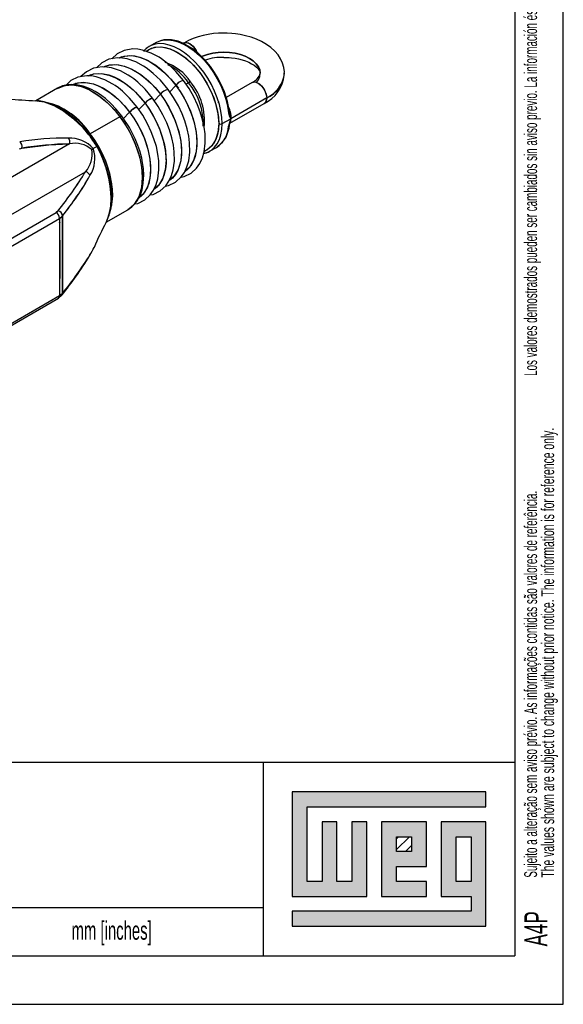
# Model space of a CAD drawing. Extents: x 0 to 1485, y 0 to 1050.
# Tile 13 of 14: x 1204 to 1485, y 0 to 508. Entities that reach past the tile are written whole.
import ezdxf

# ---------------------------------------------------------------- set-up
doc = ezdxf.new("R2010")
doc.units = 0
doc.header["$LTSCALE"] = 5
doc.layers.get('0').update_dxf_attribs({"linetype": 'CONTINUOUS'})
doc.styles.add('SLDTEXTSTYLE0', font='TXT', dxfattribs={"width": 0.605})
doc.styles.add('SLDTEXTSTYLE2', font='TXT', dxfattribs={"width": 0.574617})

# ---------------------------------------------------------------- blocks, each defined once
blk = doc.blocks.new('SW_NOTE_0')
at = {"color": 0, "linetype": 'CONTINUOUS', "attachment_point": 1, "rotation": 90}
for s, insert, char_height, style in [('Sujeito a alteração sem aviso prévio. As informações contidas são valores de referência.                                          Los valores demostrados pueden ser cambiados sin aviso previo. La información és de referencia solamente.', (-8.53, 0), 6.61458, 'SLDTEXTSTYLE2'), ('The values shown are subject to change without prior notice. The information is for reference only.', (0.29, 0), 6.6146, 'SLDTEXTSTYLE0')]:
    blk.add_mtext(s, dxfattribs=dict(at, insert=insert, char_height=char_height, style=style))

msp = doc.modelspace()

# ---------------------------------------------------------------- hatches: boundary and pattern name
at = {"linetype": 'CONTINUOUS'}
msp.add_hatch(color=7, dxfattribs=at).paths.add_polyline_path([(1344.95, 109.65), (1344.95, 55.75), (1383.45, 55.75), (1383.45, 94.25), (1375.75, 94.25), (1375.75, 63.45), (1368.05, 63.45), (1368.05, 94.25), (1360.35, 94.25), (1360.35, 63.45), (1352.65, 63.45), (1352.65, 101.95), (1445.05, 101.95), (1445.05, 109.65)], flags=0)
h = msp.add_hatch(color=7, dxfattribs=at)
h.paths.add_polyline_path([(1344.95, 40.35), (1445.05, 40.35), (1445.05, 94.25), (1421.95, 94.25), (1421.95, 55.75), (1437.35, 55.75), (1437.35, 48.05), (1344.95, 48.05)], flags=0)
h.paths.add_polyline_path([(1429.65, 86.55), (1437.35, 86.55), (1437.35, 63.45), (1429.65, 63.45)], flags=0)
h = msp.add_hatch(color=7, dxfattribs=at)
h.paths.add_polyline_path([(1414.25, 63.45), (1398.85, 63.45), (1398.85, 71.15), (1414.25, 71.15), (1414.25, 94.25), (1391.15, 94.25), (1391.15, 55.75), (1414.25, 55.75)], flags=0)
h.paths.add_polyline_path([(1406.55, 78.85), (1398.85, 78.85), (1398.85, 86.55), (1406.55, 86.55)], flags=0)
h = msp.add_hatch(dxfattribs=at)
h.set_pattern_fill('ANSI31', color=8, scale=1.25, style=0)
h.paths.add_polyline_path([(1406.55, 78.85), (1398.85, 78.85), (1398.85, 86.55), (1406.55, 86.55)], flags=0)

# ---------------------------------------------------------------- linework, layer by layer
at = {"color": 7, "linetype": 'CONTINUOUS'}
for p, q in [((1485, 0), (1485, 1050)), ((1460, 950), (1460, 25)), ((1460, 925), (1460, 25)), ((1274.581, 496.601), (1271.046, 494.56)), ((1275.256, 496.838), (1274.578, 496.599)), ((1288.848, 496.38), (1288.619, 496.248)), ((1340.844, 480.109), (1340.858, 480.677)), ((1223.752, 473.031), (1212.553, 466.566)), ((1283.893, 475.996), (1283.74, 475.908)), ((1324.203, 475.97), (1310.837, 468.254)), ((1312.686, 454.888), (1330.453, 465.144)), ((1292.683, 460.256), (1292.954, 459.219)), ((1312.535, 460.458), (1312.458, 460.798)), ((1312.488, 460.792), (1312.527, 460.494)), ((1312.447, 453.834), (1312.776, 455.224)), ((1302.293, 440.432), (1305.829, 442.473)), ((1305.832, 442.474), (1306.553, 443.039)), ((1248.8, 403.777), (1259.999, 410.242)), ((1224.726, 403.885), (1225.14, 403.626)), ((1242.538, 390.821), (1242.596, 390.94)), ((1226.247, 382.905), (1226.232, 382.897)), ((1224.199, 364.658), (1225.959, 366.162)), ((1171.247, 334.09), (1224.199, 364.658)), ((560, 125), (1460, 125)), ((1330, 125), (1330, 25)), ((1445.05, 109.65), (1344.95, 109.65)), ((1344.95, 109.65), (1344.95, 55.75)), ((1445.05, 101.95), (1445.05, 109.65)), ((1352.65, 101.95), (1445.05, 101.95)), ((1352.65, 63.45), (1352.65, 101.95)), ((1368.05, 94.25), (1360.35, 94.25)), ((1360.35, 94.25), (1360.35, 63.45)), ((1368.05, 63.45), (1368.05, 94.25)), ((1383.45, 94.25), (1375.75, 94.25)), ((1375.75, 94.25), (1375.75, 63.45)), ((1383.45, 55.75), (1383.45, 94.25)), ((1414.25, 94.25), (1391.15, 94.25)), ((1391.15, 94.25), (1391.15, 55.75)), ((1414.25, 71.15), (1414.25, 94.25)), ((1445.05, 94.25), (1421.95, 94.25)), ((1421.95, 94.25), (1421.95, 55.75)), ((1445.05, 40.35), (1445.05, 94.25)), ((1398.85, 86.55), (1406.55, 86.55)), ((1398.85, 78.85), (1398.85, 86.55)), ((1406.55, 86.55), (1406.55, 78.85)), ((1429.65, 63.45), (1429.65, 86.55)), ((1429.65, 86.55), (1437.35, 86.55)), ((1437.35, 86.55), (1437.35, 63.45)), ((1406.55, 78.85), (1398.85, 78.85)), ((1398.85, 71.15), (1414.25, 71.15)), ((1398.85, 63.45), (1398.85, 71.15)), ((1360.35, 63.45), (1352.65, 63.45)), ((1375.75, 63.45), (1368.05, 63.45)), ((1414.25, 63.45), (1398.85, 63.45)), ((1414.25, 55.75), (1414.25, 63.45)), ((1437.35, 63.45), (1429.65, 63.45)), ((1344.95, 55.75), (1383.45, 55.75)), ((1391.15, 55.75), (1414.25, 55.75)), ((1421.95, 55.75), (1437.35, 55.75)), ((1437.35, 55.75), (1437.35, 48.05)), ((730, 50), (1330, 50)), ((1344.95, 48.05), (1344.95, 40.35)), ((1437.35, 48.05), (1344.95, 48.05)), ((1344.95, 40.35), (1445.05, 40.35)), ((25, 25), (1460, 25)), ((0, 0), (1485, 0))]:
    msp.add_line(p, q, dxfattribs=at)
at = {"color": 144, "linetype": 'CONTINUOUS'}
for p, q in [((1256.852, 489.299), (1256.733, 489.196)), ((1248.881, 484.697), (1248.762, 484.595)), ((1240.91, 480.096), (1240.791, 479.993)), ((1232.939, 475.494), (1232.82, 475.391)), ((1284.838, 474.493), (1281.495, 471.013)), ((1282.219, 477.72), (1282.696, 477.252)), ((1282.463, 477.483), (1282.219, 477.72)), ((1284.587, 475.212), (1284.381, 475.093)), ((1291.435, 475.877), (1289.904, 474.993)), ((1276.867, 469.891), (1273.523, 466.411)), ((1331.748, 468.006), (1313.186, 457.29)), ((1268.896, 465.289), (1265.552, 461.81)), ((1311.706, 463.643), (1312.229, 463.009)), ((1312.229, 463.009), (1311.76, 463.619)), ((1312.229, 463.009), (1312.083, 462.934)), ((1255.896, 458.323), (1240.585, 449.485)), ((1256.943, 458.604), (1256.838, 458.377)), ((1260.925, 460.688), (1257.645, 457.275)), ((1293.166, 459.047), (1293.298, 458.529)), ((1312.534, 460.516), (1312.447, 460.957)), ((1306.962, 455.185), (1307.217, 454.936)), ((1306.997, 455.091), (1307.338, 454.769)), ((1308.767, 454.739), (1313.186, 457.29)), ((1311.822, 453.217), (1311.86, 453.082)), ((1241.358, 448.432), (1241.489, 448.068)), ((1229.846, 444.29), (1161.812, 405.015)), ((1244.097, 442.923), (1242.185, 441.819)), ((1204.034, 441.637), (1205.282, 442.095)), ((1247.113, 438.254), (1247.502, 437.79)), ((1242.4, 433.278), (1242.486, 433.043)), ((1248.429, 435.627), (1248.247, 435.811)), ((1170.15, 390.641), (1238.155, 429.899)), ((1251.294, 411.859), (1251.469, 411.825)), ((1170.363, 378.518), (1222.949, 408.875)), ((1223.969, 409.727), (1222.949, 408.875)), ((1226.247, 407.099), (1224.717, 405.813)), ((1226.247, 407.099), (1226.247, 367.072)), ((1251.296, 411.742), (1251.536, 411.698)), ((1171.765, 375.245), (1224.717, 405.813)), ((1224.316, 404.074), (1224.726, 403.793)), ((1224.717, 405.813), (1224.717, 365.803)), ((1224.726, 403.871), (1225.14, 403.626)), ((1240.247, 386.528), (1240.468, 386.948)), ((1226.247, 378.932), (1226.236, 378.926)), ((1224.717, 365.803), (1226.247, 367.072)), ((1224.717, 365.803), (1171.765, 335.234))]:
    msp.add_line(p, q, dxfattribs=at)
at = {"color": 7, "linetype": 'CONTINUOUS', "flags": 128}
for points in [[(1340.856, 480.651), (1340.886, 481.42), (1340.601, 483.707), (1339.958, 485.953), (1338.958, 488.136), (1337.606, 490.229), (1335.913, 492.202), (1333.907, 494.024), (1331.627, 495.665), (1329.123, 497.105), (1326.448, 498.332), (1323.655, 499.344), (1320.814, 500.14), (1318.073, 500.714), (1315.67, 501.075), (1313.678, 501.28), (1311.29, 501.417), (1309.651, 501.444)], [(1288.769, 477.027), (1284.846, 481.705), (1281.124, 485.286), (1279.042, 486.98), (1277.445, 488.138), (1276.168, 488.98), (1272.095, 491.176), (1267.605, 492.724), (1265.18, 493.16), (1262.681, 493.286), (1258.155, 492.54), (1254.543, 490.754), (1251.74, 488.195)], [(1271.028, 494.549), (1269.477, 493.467), (1268.451, 492.432)], [(1312.463, 460.875), (1311.475, 466.228), (1309.936, 471.114), (1308.314, 474.946), (1306.736, 478.023), (1304.851, 481.163), (1302.651, 484.298), (1300.208, 487.272), (1297.817, 489.766), (1295.601, 491.757), (1293.525, 493.369), (1288.859, 496.152), (1286.059, 497.272), (1282.531, 498.063), (1278.544, 498), (1276.855, 497.403)], [(1280.798, 472.426), (1276.875, 477.103), (1273.153, 480.685), (1271.071, 482.378), (1269.474, 483.537), (1268.197, 484.379), (1264.124, 486.574), (1259.634, 488.123), (1257.209, 488.558), (1254.709, 488.684), (1250.183, 487.938), (1246.571, 486.152), (1243.769, 483.593)], [(1309.651, 488.944), (1312.45, 488.838), (1313.581, 488.734), (1315.41, 488.487), (1317.231, 488.14), (1319.072, 487.673), (1320.845, 487.098), (1322.493, 486.428), (1323.973, 485.685), (1325.25, 484.896), (1326.303, 484.092), (1327.125, 483.306), (1327.718, 482.572), (1328.105, 481.918), (1328.32, 481.351), (1328.399, 480.828), (1328.396, 480.761)], [(1272.827, 467.824), (1268.904, 472.501), (1265.181, 476.083), (1263.099, 477.776), (1261.503, 478.935), (1260.226, 479.777), (1256.153, 481.972), (1251.663, 483.521), (1249.238, 483.956), (1246.738, 484.082), (1242.212, 483.336), (1238.6, 481.551), (1235.797, 478.991)], [(1264.856, 463.222), (1260.933, 467.9), (1257.21, 471.482), (1255.128, 473.175), (1253.531, 474.333), (1252.254, 475.175), (1248.182, 477.371), (1243.692, 478.919), (1241.267, 479.355), (1238.767, 479.481), (1234.241, 478.735), (1230.629, 476.949), (1227.903, 474.46)], [(1256.932, 458.667), (1254.07, 462.182), (1251.302, 465.085), (1248.467, 467.626), (1246.512, 469.146), (1244.929, 470.246), (1243.16, 471.34), (1241.197, 472.39), (1238.908, 473.396), (1236.912, 474.077), (1235.251, 474.501), (1233.507, 474.798), (1230.923, 474.942), (1228.769, 474.765), (1226.341, 474.188), (1223.749, 473.029)], [(1283.012, 476.714), (1283.227, 476.517), (1286.233, 472.971)], [(1287.514, 427.119), (1289.07, 427.376), (1292.682, 429.162), (1295.548, 431.779), (1297.194, 434.14), (1298.555, 437.076), (1299.426, 440.104), (1300.009, 444.62), (1299.915, 449.393), (1299.474, 452.846), (1298.663, 456.659), (1297.439, 460.742), (1296.049, 464.371), (1294.113, 468.5), (1291.651, 472.824), (1288.769, 477.027)], [(1271.571, 417.916), (1273.128, 418.173), (1276.74, 419.958), (1279.606, 422.576), (1281.251, 424.937), (1282.613, 427.872), (1283.484, 430.9), (1284.067, 435.417), (1283.973, 440.19), (1283.532, 443.643), (1282.72, 447.456), (1281.496, 451.539), (1280.106, 455.167), (1278.171, 459.296), (1275.709, 463.621), (1272.827, 467.824)], [(1279.542, 422.518), (1281.099, 422.774), (1284.711, 424.56), (1287.577, 427.177), (1289.222, 429.539), (1290.584, 432.474), (1291.455, 435.502), (1292.038, 440.018), (1291.944, 444.792), (1291.503, 448.245), (1290.691, 452.058), (1289.467, 456.14), (1288.077, 459.769), (1286.142, 463.898), (1283.68, 468.222), (1280.798, 472.426)], [(1244.193, 442.978), (1241.859, 446.617), (1239.281, 450.078), (1236.718, 453.079), (1232.98, 456.812), (1229.601, 459.621), (1227.62, 461.042), (1225.864, 462.167), (1224.23, 463.102), (1222.352, 464.044), (1219.749, 465.115), (1216.475, 466.064), (1215.447, 466.198)], [(1263.677, 413.327), (1265.157, 413.571), (1268.769, 415.357), (1271.635, 417.974), (1273.28, 420.335), (1274.642, 423.271), (1275.513, 426.299), (1276.095, 430.815), (1276.002, 435.588), (1275.561, 439.041), (1274.749, 442.854), (1273.525, 446.937), (1272.135, 450.566), (1270.199, 454.695), (1267.738, 459.019), (1264.856, 463.222)], [(1306.526, 465.765), (1307.199, 465.952), (1307.212, 465.949)], [(1260.253, 410.423), (1262.169, 411.792), (1263.754, 413.405), (1264.855, 414.88), (1265.572, 416.071), (1266.043, 416.99), (1266.499, 418.024), (1267.354, 420.592), (1268, 423.935), (1268.239, 428.1), (1268.052, 431.546), (1267.649, 434.514), (1267.172, 436.917), (1266.698, 438.832), (1266.154, 440.718), (1265.237, 443.429), (1263.867, 446.819), (1260.886, 452.684), (1256.932, 458.667)], [(1249.35, 405.076), (1250.333, 407.442), (1251.15, 410.775), (1251.521, 413.569), (1251.641, 415.663), (1251.654, 417.079), (1251.612, 418.552), (1251.502, 420.217), (1251.304, 422.074), (1250.559, 426.388), (1249.197, 431.473), (1247.867, 435.222), (1246.162, 439.171), (1244.193, 442.978)], [(1240.269, 386.516), (1241.576, 388.864), (1242.222, 390.179)]]:
    msp.add_lwpolyline(points, dxfattribs=at)
at = {"color": 144, "linetype": 'CONTINUOUS', "flags": 128}
for points in [[(1308.767, 454.739), (1308.606, 457.908), (1308.125, 461.216), (1307.331, 464.617), (1306.236, 468.059), (1304.855, 471.493), (1303.209, 474.868), (1301.323, 478.136), (1299.222, 481.249), (1296.939, 484.161), (1294.505, 486.831), (1291.958, 489.218), (1289.333, 491.289), (1286.67, 493.012), (1284.006, 494.364), (1281.381, 495.324), (1278.834, 495.878), (1276.401, 496.018), (1274.117, 495.742), (1272.016, 495.054), (1270.13, 493.965), (1268.484, 492.489), (1268.053, 491.989)], [(1269.55, 492.124), (1270.322, 492.681), (1272.264, 493.666), (1274.419, 494.23), (1276.754, 494.364), (1279.23, 494.067), (1281.811, 493.342), (1284.454, 492.202), (1287.118, 490.664), (1289.761, 488.753), (1292.341, 486.498), (1294.818, 483.936), (1297.152, 481.106), (1299.307, 478.054), (1301.249, 474.827), (1302.948, 471.477), (1304.375, 468.055), (1305.509, 464.617), (1306.332, 461.216), (1306.832, 457.906), (1306.999, 454.739)], [(1269.646, 492.02), (1270.786, 492.966), (1274, 494.157), (1277.668, 494.303), (1281.647, 493.4), (1285.786, 491.482), (1289.924, 488.622), (1293.904, 484.93), (1297.571, 480.55), (1300.786, 475.647), (1303.424, 470.412), (1305.384, 465.046), (1306.591, 459.753), (1306.999, 454.739)], [(1308.767, 454.739), (1308.606, 457.908), (1308.125, 461.216), (1307.331, 464.617), (1306.236, 468.059), (1304.855, 471.493), (1303.209, 474.868), (1301.323, 478.136), (1299.222, 481.249), (1296.939, 484.161), (1294.505, 486.831), (1291.958, 489.218), (1289.333, 491.289), (1286.67, 493.012), (1284.006, 494.364), (1281.381, 495.324), (1278.834, 495.878), (1276.401, 496.018), (1274.117, 495.742), (1272.016, 495.054), (1270.19, 494.008)], [(1274.581, 496.601), (1276.213, 497.364), (1278.448, 497.929), (1280.866, 498.054), (1283.429, 497.736), (1286.097, 496.98), (1288.829, 495.799), (1291.582, 494.209), (1294.313, 492.237), (1296.981, 489.912), (1299.544, 487.271), (1301.962, 484.355), (1304.197, 481.208), (1306.216, 477.881), (1307.985, 474.424), (1309.479, 470.891), (1310.673, 467.337), (1311.55, 463.817), (1312.095, 460.386)], [(1274.581, 496.601), (1276.213, 497.364), (1278.448, 497.929), (1280.866, 498.054), (1283.429, 497.736), (1286.097, 496.98), (1288.829, 495.799), (1291.582, 494.209), (1294.313, 492.237), (1296.981, 489.912), (1299.544, 487.271), (1301.962, 484.355), (1304.197, 481.208), (1306.216, 477.881), (1307.985, 474.424), (1309.479, 470.891), (1310.673, 467.337), (1311.55, 463.817), (1312.095, 460.386)], [(1288.848, 496.38), (1289.079, 496.495), (1290.137, 496.669), (1291.344, 496.382), (1292.602, 495.656), (1293.809, 494.55), (1294.867, 493.153), (1295.691, 491.58), (1295.855, 491.166)], [(1288.886, 496.329), (1290.257, 496.661), (1291.973, 496.071), (1293.688, 494.68), (1295.25, 492.499), (1295.526, 491.815)], [(1255.515, 488.701), (1256.197, 488.998), (1258.433, 489.642), (1260.849, 489.87), (1263.411, 489.678), (1266.085, 489.069), (1268.835, 488.051), (1271.624, 486.639), (1274.413, 484.851), (1277.166, 482.711), (1279.845, 480.248), (1282.414, 477.497), (1284.838, 474.493)], [(1255.698, 488.634), (1258.185, 489.593), (1262.139, 489.824), (1266.195, 489.035), (1270.142, 487.436), (1274.695, 484.649), (1278.681, 481.367), (1282.052, 477.91), (1284.838, 474.493)], [(1298.199, 489.333), (1298.63, 489.519), (1301.138, 490.407), (1303.856, 491.057), (1306.717, 491.453), (1309.651, 491.586), (1312.584, 491.453), (1315.445, 491.057), (1318.163, 490.407), (1320.672, 489.519), (1322.909, 488.416), (1324.82, 487.124), (1326.357, 485.676), (1327.483, 484.107), (1328.17, 482.455), (1328.401, 480.762), (1328.401, 480.75)], [(1326.458, 475.965), (1327.483, 477.417), (1328.17, 479.069), (1328.401, 480.762), (1328.17, 482.455), (1327.483, 484.107), (1326.357, 485.676), (1324.82, 487.124), (1322.909, 488.416), (1320.672, 489.519), (1318.163, 490.407), (1315.445, 491.057), (1312.584, 491.453), (1309.651, 491.586), (1306.717, 491.453), (1303.856, 491.057), (1301.138, 490.407), (1298.63, 489.519), (1298.206, 489.336)], [(1247.544, 484.099), (1248.226, 484.397), (1250.462, 485.041), (1252.878, 485.268), (1255.44, 485.076), (1258.114, 484.467), (1260.864, 483.449), (1263.652, 482.037), (1266.442, 480.249), (1269.195, 478.109), (1271.874, 475.647), (1274.443, 472.895), (1276.867, 469.891)], [(1247.727, 484.033), (1250.214, 484.991), (1254.167, 485.222), (1258.224, 484.434), (1262.171, 482.834), (1266.724, 480.047), (1270.709, 476.765), (1274.081, 473.308), (1276.867, 469.891)], [(1239.572, 479.498), (1240.255, 479.795), (1242.491, 480.439), (1244.906, 480.666), (1247.468, 480.474), (1250.143, 479.865), (1252.893, 478.848), (1255.681, 477.435), (1258.471, 475.647), (1261.224, 473.507), (1263.903, 471.045), (1266.472, 468.293), (1268.896, 465.289)], [(1239.756, 479.431), (1242.243, 480.39), (1246.196, 480.621), (1250.253, 479.832), (1254.199, 478.233), (1258.753, 475.445), (1262.738, 472.164), (1266.109, 468.707), (1268.896, 465.289)], [(1223.618, 472.952), (1227.46, 474.434), (1231.678, 474.68), (1236.005, 473.839), (1240.216, 472.132), (1245.075, 469.158), (1249.326, 465.657), (1252.923, 461.969), (1255.896, 458.323)], [(1223.752, 473.031), (1224.075, 473.211), (1226.252, 474.122), (1228.625, 474.624), (1231.165, 474.712), (1233.84, 474.383), (1236.616, 473.643), (1239.458, 472.5), (1242.33, 470.97), (1245.197, 469.07), (1248.021, 466.825), (1250.769, 464.264), (1253.405, 461.418), (1255.896, 458.323)], [(1231.697, 474.941), (1232.284, 475.194), (1234.52, 475.837), (1236.935, 476.065), (1239.497, 475.873), (1242.171, 475.264), (1244.921, 474.246), (1247.71, 472.834), (1250.5, 471.046), (1253.253, 468.906), (1255.932, 466.443), (1258.501, 463.692), (1260.925, 460.688)], [(1231.931, 474.886), (1234.271, 475.788), (1238.225, 476.019), (1242.281, 475.23), (1246.228, 473.631), (1250.782, 470.844), (1254.767, 467.562), (1258.138, 464.105), (1260.925, 460.688)], [(1284.838, 474.493), (1287.084, 471.277), (1289.122, 467.894), (1290.925, 464.388), (1292.467, 460.808), (1293.729, 457.201), (1294.692, 453.616), (1295.345, 450.102), (1295.678, 446.707), (1295.687, 443.475), (1295.371, 440.452), (1294.735, 437.677), (1293.787, 435.189), (1292.541, 433.021), (1291.013, 431.202), (1289.673, 430.067)], [(1284.838, 474.493), (1287.392, 470.799), (1289.944, 466.367), (1292.323, 461.174), (1294.278, 455.293), (1295.325, 450.242), (1295.723, 445.099), (1295.318, 440.142), (1294.015, 435.694), (1291.811, 432.066), (1289.464, 430.058)], [(1292.453, 476.091), (1292.478, 476.13), (1292.337, 476.263), (1291.955, 476.145), (1291.435, 475.877)], [(1291.435, 475.877), (1292.078, 476.195), (1292.449, 476.245), (1292.451, 476.155)], [(1324.203, 475.97), (1324.434, 476.085), (1325.492, 476.259), (1326.699, 475.972), (1327.957, 475.245), (1329.164, 474.139), (1330.222, 472.743), (1331.046, 471.17), (1331.569, 469.547), (1331.748, 468.006)], [(1324.212, 475.912), (1325.613, 476.251), (1327.328, 475.66), (1329.044, 474.27), (1330.605, 472.089), (1331.472, 469.938), (1331.748, 468.006)], [(1276.867, 469.891), (1279.421, 466.197), (1281.973, 461.765), (1284.352, 456.572), (1286.307, 450.692), (1287.354, 445.641), (1287.752, 440.498), (1287.347, 435.541), (1286.044, 431.092), (1283.84, 427.465), (1281.492, 425.457)], [(1276.867, 469.891), (1279.113, 466.676), (1281.151, 463.292), (1282.954, 459.787), (1284.496, 456.206), (1285.758, 452.599), (1286.721, 449.014), (1287.374, 445.5), (1287.707, 442.105), (1287.715, 438.874), (1287.4, 435.85), (1286.764, 433.076), (1285.816, 430.588), (1284.57, 428.42), (1283.042, 426.601), (1281.702, 425.466)], [(1331.748, 468.006), (1331.472, 466.392), (1330.605, 465.241), (1330.415, 465.195)], [(1244.097, 442.923), (1243.675, 443.598), (1243.191, 444.351), (1242.641, 445.178), (1242.019, 446.081), (1240.48, 448.183), (1240.022, 448.775), (1239.878, 448.958), (1239.001, 450.045), (1237.911, 451.331), (1236.868, 452.499), (1235.882, 453.551), (1234.961, 454.49), (1231.466, 457.708), (1227.991, 460.41), (1224.465, 462.681), (1221.836, 464.064), (1219.223, 465.168), (1216.772, 465.938), (1214.291, 466.425), (1213.713, 466.492), (1213.107, 466.541), (1212.565, 466.565)], [(1213.086, 466.505), (1216.734, 465.947), (1221.76, 464.1), (1227.012, 461.088), (1231.652, 457.55), (1236.172, 453.247), (1240.349, 448.354), (1240.358, 448.341)], [(1240.585, 449.485), (1238.094, 452.579), (1235.459, 455.425), (1232.711, 457.987), (1229.886, 460.231), (1227.019, 462.131), (1224.147, 463.662), (1221.305, 464.805), (1218.529, 465.545), (1217.733, 465.684)], [(1260.925, 460.688), (1261.306, 461.058), (1261.857, 461.533), (1262.435, 461.984), (1263.081, 462.441), (1263.718, 462.839), (1264.256, 463.119), (1264.631, 463.252), (1264.826, 463.248), (1264.863, 463.112), (1264.755, 462.899)], [(1268.896, 465.289), (1271.142, 462.074), (1273.18, 458.691), (1274.982, 455.185), (1276.525, 451.604), (1277.786, 447.997), (1278.75, 444.413), (1279.403, 440.899), (1279.736, 437.503), (1279.744, 434.272), (1279.428, 431.249), (1278.792, 428.474), (1277.845, 425.986), (1276.599, 423.818), (1275.07, 421.999), (1273.731, 420.864)], [(1268.896, 465.289), (1271.449, 461.595), (1274.002, 457.164), (1276.381, 451.97), (1278.336, 446.09), (1279.383, 441.039), (1279.78, 435.896), (1279.375, 430.939), (1278.072, 426.491), (1275.869, 422.863), (1273.521, 420.855)], [(1312.949, 460.996), (1312.71, 462.053), (1312.229, 463.009)], [(1255.896, 458.323), (1256.483, 458.62), (1256.862, 458.708), (1256.908, 458.649)], [(1255.896, 458.323), (1258.21, 455.019), (1260.319, 451.546), (1262.196, 447.948), (1263.818, 444.272), (1265.163, 440.562), (1266.216, 436.865), (1266.963, 433.229), (1267.394, 429.698), (1267.505, 426.317), (1267.293, 423.13), (1266.761, 420.174), (1265.916, 417.489), (1264.77, 415.107), (1263.335, 413.059), (1261.63, 411.371), (1259.999, 410.242)], [(1255.896, 458.323), (1258.62, 454.382), (1261.343, 449.654), (1263.881, 444.113), (1265.967, 437.84), (1267.084, 432.451), (1267.508, 426.964), (1267.076, 421.676), (1265.686, 416.93), (1263.335, 413.059), (1260.134, 410.321), (1260.057, 410.292)], [(1260.925, 460.688), (1263.478, 456.994), (1266.031, 452.562), (1268.41, 447.369), (1270.365, 441.488), (1271.411, 436.437), (1271.809, 431.294), (1271.404, 426.337), (1270.101, 421.889), (1267.897, 418.261), (1265.756, 416.43)], [(1260.925, 460.688), (1263.171, 457.472), (1265.209, 454.089), (1267.011, 450.583), (1268.554, 447.003), (1269.815, 443.396), (1270.779, 439.811), (1271.432, 436.297), (1271.764, 432.902), (1271.773, 429.67), (1271.457, 426.647), (1270.821, 423.873), (1269.874, 421.384), (1268.627, 419.216), (1267.099, 417.397), (1265.952, 416.405)], [(1312.095, 460.386), (1312.544, 458.678), (1313.186, 457.29)], [(1312.095, 460.386), (1312.618, 458.496), (1313.186, 457.29)], [(1313.186, 457.29), (1312.836, 459.166), (1312.497, 460.726)], [(1313.186, 457.29), (1313.205, 459.089), (1312.949, 460.996)], [(1312.949, 460.996), (1313.222, 458.86), (1313.186, 457.29)], [(1298.948, 439.192), (1299.222, 439.249), (1301.323, 439.937), (1303.209, 441.026), (1304.855, 442.502), (1306.236, 444.342), (1307.331, 446.52), (1308.125, 449.003), (1308.606, 451.756), (1308.767, 454.739)], [(1298.948, 439.192), (1299.222, 439.249), (1301.323, 439.937), (1303.209, 441.026), (1304.855, 442.502), (1306.236, 444.342), (1307.331, 446.52), (1308.125, 449.003), (1308.606, 451.756), (1308.767, 454.739)], [(1306.999, 454.739), (1306.591, 450.196), (1305.384, 446.297), (1303.424, 443.194), (1300.786, 441.005), (1299.48, 440.521)], [(1306.999, 454.739), (1306.832, 451.766), (1306.332, 449.032), (1305.509, 446.581), (1304.375, 444.453), (1302.948, 442.679), (1301.249, 441.289), (1299.597, 440.419)], [(1313.186, 457.29), (1312.544, 455.275), (1312.095, 453.414)], [(1313.186, 457.29), (1312.474, 455.043), (1312.095, 453.414)], [(1312.129, 453.445), (1312.258, 453.619), (1312.447, 454.103)], [(1312.739, 455.103), (1312.836, 455.435), (1313.186, 457.29)], [(1312.949, 455.151), (1313.205, 455.994), (1313.186, 457.29)], [(1240.585, 449.485), (1240.178, 449.223), (1239.859, 448.982)], [(1250.623, 408.936), (1251.766, 412.837), (1252.198, 418.125), (1251.773, 423.612), (1250.656, 429.001), (1248.571, 435.275), (1246.033, 440.816), (1243.31, 445.544), (1240.585, 449.485)], [(1250.694, 408.879), (1251.451, 411.336), (1251.982, 414.291), (1252.194, 417.479), (1252.084, 420.86), (1251.653, 424.39), (1250.906, 428.027), (1249.853, 431.723), (1248.507, 435.433), (1246.886, 439.11), (1245.009, 442.707), (1242.9, 446.18), (1240.585, 449.485)], [(1205.282, 442.095), (1219.172, 443.758), (1229.846, 444.29)], [(1244.097, 442.923), (1244.084, 442.915), (1243.805, 442.754)], [(1243.805, 442.754), (1244.084, 442.915), (1244.092, 442.919)], [(1244.097, 442.923), (1244.194, 442.979), (1244.189, 442.975)], [(1244.189, 442.975), (1244.194, 442.979), (1244.097, 442.923)], [(1248.806, 403.789), (1249.194, 404.556), (1249.547, 405.352), (1250.586, 408.597), (1251.189, 412.144), (1251.392, 416.06), (1251.277, 419.185), (1250.926, 422.474), (1250.367, 425.734), (1249.549, 429.22), (1249.318, 430.063), (1249.058, 430.958), (1248.767, 431.905), (1248.443, 432.9), (1248.083, 433.943), (1247.687, 435.03), (1247.252, 436.157), (1247.205, 436.274), (1246.842, 437.165), (1246.566, 437.816), (1246.215, 438.618), (1245.783, 439.565), (1244.097, 442.923)], [(1204.034, 441.637), (1204.743, 441.964), (1205.282, 442.095)], [(1241.34, 441.331), (1241.855, 441.628), (1242.185, 441.819)], [(1242.185, 441.819), (1241.855, 441.628), (1241.34, 441.331)], [(1246.772, 437.331), (1246.778, 437.318), (1248.879, 431.547), (1250.357, 425.785), (1251.27, 419.277), (1251.287, 413.2), (1250.542, 408.416), (1249.076, 404.31), (1249.051, 404.272)], [(1223.969, 409.727), (1223.463, 409.223), (1222.949, 408.875)], [(1224.717, 405.813), (1225.672, 406.494), (1226.247, 407.099)], [(1226.247, 367.072), (1226.226, 389.396), (1226.247, 407.099)], [(1224.717, 405.813), (1224.819, 383.466), (1224.717, 365.803)], [(1240.247, 386.528), (1240.175, 386.391), (1240.054, 386.296)], [(1226.247, 367.072), (1225.489, 366.322), (1224.717, 365.803)]]:
    msp.add_lwpolyline(points, dxfattribs=at)
at = {"color": 7, "linetype": 'CONTINUOUS'}
for centre, radius, start, end in [((1308.757, 460.087), 41.367, 88.76264, 118.73254), ((1309.143, 457.277), 31.672, 89.08153, 106.93412), ((1272.088, 463.11), 24.236, 32.76376, 72.81674), ((1321.811, 482.311), 6.764, 290.54311, 346.73973), ((1322.465, 481.842), 18.482, 295.52597, 353.73547), ((1268.063, 456.196), 31.572, 354.00479, 39.37751), ((1217.387, 630.246), 163.737, 263.24743, 268.31258), ((1298.088, 454.68), 14.393, 306.02326, 356.99989), ((1297.214, 449.074), 10.025, 279.94473, 300.5592), ((1400.342, 322.463), 171.967, 151.77857, 156.57008), ((1076.901, 486.163), 191.36, 321.16407, 328.61882)]:
    msp.add_arc(centre, radius, start, end, dxfattribs=at)
at = {"color": 144, "linetype": 'CONTINUOUS'}
for centre, radius, start, end in [((1266.93, 458.363), 30.12, 35.55287, 62.66971), ((1324.996, 482.521), 16.008, 294.94645, 353.47386), ((1325.773, 481.962), 15.181, 293.1759, 355.16262), ((1290.229, 470.423), 6.755, 102.64342, 142.94966), ((1290.547, 469.93), 7.308, 104.228, 141.365), ((1264.449, 454.33), 34.533, 358.62089, 38.60531), ((1274.287, 461.22), 6.755, 102.64351, 142.94957), ((1274.604, 460.727), 7.308, 104.22761, 141.36542), ((1282.258, 465.821), 6.755, 102.643, 142.95012), ((1282.576, 465.328), 7.308, 104.22761, 141.36542), ((1328.676, 467.672), 3.09, 305.11212, 6.20004), ((1209.158, 429.129), 37.443, 32.93249, 76.72311), ((1266.633, 456.125), 7.308, 104.22819, 141.3648), ((1256.746, 457.435), 1.23, 82.11504, 133.74613), ((1311.922, 460.886), 0.529, 289.04434, 7.75368), ((1311.895, 460.903), 0.555, 291.17641, 5.6216), ((1312.27, 465.112), 4.172, 272.72935, 279.36635), ((1448.121, 486.104), 137.977, 190.87395, 192.05356), ((1298.187, 454.114), 13.926, 303.28199, 357.11801), ((1307.883, 456.441), 1.917, 242.54732, 297.45219), ((1307.883, 456.441), 1.917, 242.54677, 297.45274), ((1311.846, 453.975), 0.614, 293.92133, 12.03595), ((1311.779, 454.035), 0.697, 296.9739, 343.60031), ((1313.57, 454.211), 1.129, 149.83988, 185.46706), ((1243.194, 444.925), 5.253, 119.77372, 129.42079), ((1228.806, 288.329), 158.976, 89.83952, 98.92396), ((1229.366, 281.024), 166.281, 90.03944, 98.72404), ((1202.415, 442.943), 2.99, 343.52105, 54.63832), ((1202.415, 442.943), 2.99, 343.52105, 54.63833), ((1233.567, 264.138), 180.19, 91.18301, 99.03115), ((1229.877, 430.791), 16.526, 41.8613, 92.16812), ((1229.656, 430.27), 17.039, 42.66887, 91.36058), ((1227.071, 445.308), 2.957, 339.85334, 42.47455), ((1227.071, 445.308), 2.957, 339.85334, 42.47455), ((1232.664, 431.431), 13.164, 48.76911, 102.35881), ((1232.64, 431.34), 13.249, 48.95413, 102.17381), ((1227.581, 439.005), 13.954, 319.26672, 9.59601), ((1228.226, 438.826), 13.352, 318.04537, 10.81728), ((1226.291, 436.699), 16.698, 328.10725, 17.85615), ((1226.44, 436.681), 16.562, 327.88919, 18.07421), ((1078.294, 527.24), 187.165, 321.10757, 328.66233), ((1087.666, 520.65), 175.735, 320.86149, 328.90841), ((1109.637, 502.168), 150.452, 320.81067, 330.41036), ((1096.325, 511.28), 166.534, 321.27511, 329.94592), ((1237.649, 426.986), 2.957, 17.52475, 80.14665), ((1237.649, 426.986), 2.957, 17.52468, 80.14667), ((1220.879, 405.639), 3.842, 2.6056, 57.39446), ((1223.27, 406.82), 2.99, 5.36134, 76.47872), ((1223.27, 406.82), 2.99, 5.36134, 76.47872), ((1080.887, 486.1), 187.876, 320.68775, 328.14631), ((1088.28, 480.81), 178.806, 320.49828, 328.33578), ((1217.536, 401.67), 27.251, 327.30023, 336.60916), ((1209.288, 406.021), 36.551, 328.54586, 335.47254), ((1224.898, 366.983), 1.352, 296.86496, 3.7568), ((1225.146, 366.631), 0.927, 293.08391, 330.15004), ((1223.515, 365.657), 1.211, 304.4042, 6.89894), ((1223.528, 365.651), 1.199, 304.0571, 7.25465)]:
    msp.add_arc(centre, radius, start, end, dxfattribs=at)

# ---------------------------------------------------------------- block references
at = {"color": 7, "linetype": 'CONTINUOUS'}
msp.add_blockref('SW_NOTE_0', (1473.347, 65.397), dxfattribs=at)

# ---------------------------------------------------------------- texts
at = {"color": 7, "linetype": 'CONTINUOUS', "insert": (1464.915, 29.88), "char_height": 11.9062, "attachment_point": 1, "rotation": 90, "style": 'SLDTEXTSTYLE0'}
msp.add_mtext('A4P', dxfattribs=at)
at = {"color": 7, "linetype": 'CONTINUOUS', "insert": (1230.934, 42.843), "char_height": 9.5, "attachment_point": 1, "style": 'SLDTEXTSTYLE0'}
msp.add_mtext('mm [inches]', dxfattribs=at)

doc.saveas('drawing.dxf')
